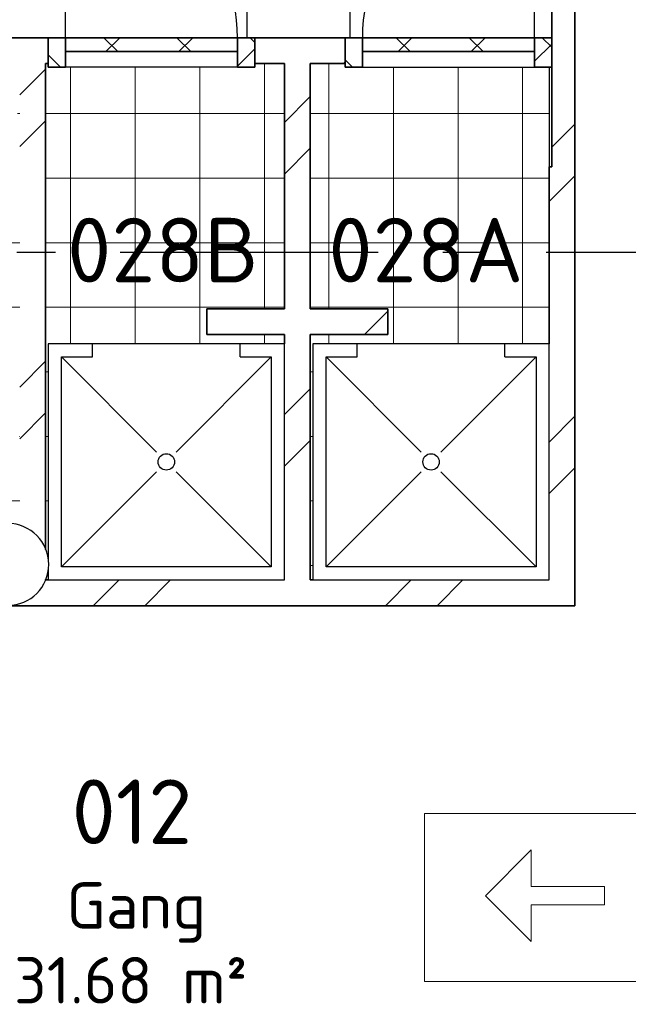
# Model space of a CAD drawing. Header units: millimetres. Extents: x -285236 to 84130, y -470 to 79511.
# Tile 57 of 192: x -21221 to -18865, y 29589 to 33403. Entities that reach past the tile are written whole.
import ezdxf
from ezdxf.enums import TextEntityAlignment as Align

# ---------------------------------------------------------------- set-up
doc = ezdxf.new("R2010")
doc.units = ezdxf.units.MM
doc.linetypes.add('NLRS_stramien', pattern=[1650, 1000, -250, 150, -250])
doc.layers.add('EL6511--', color=3, linetype='Continuous')
doc.layers.add('XREF', color=254, linetype='Continuous')
doc.styles.add('ISOCPEUR_1', font='isocpeur.ttf', dxfattribs={"height": 250})
doc.styles.add('ISOCPEUR_3', font='isocpeur.ttf', dxfattribs={"height": 180})
doc.styles.add('STABICAD-018', font='ISOCP.SHX', dxfattribs={"height": 180})
pattern_1 = [(45, (-29374, 17038.6), (-565.685, 565.685), []), (45, (-29174, 17038.6), (-565.685, 565.685), [])]
pattern_2 = [(45, (-29374, 17038.6), (-565.685, 565.685), []), (45, (-29174, 17038.6), (-565.685, 565.685), [])]
pattern_3 = [(0, (-29773.96, 17038.63), (0, 250), []), (90, (-29773.96, 17038.63), (-250, 2e-14), [])]
pattern_4 = [(45, (-29773.96, 17038.63), (-141.4214, 141.4214), []), (135, (-29773.96, 17038.63), (-141.4214, -141.4214), [])]
pattern_5 = [(45, (-29773.96, 17038.63), (-141.4214, 141.4214), []), (135, (-29773.96, 17038.63), (-141.4214, -141.4214), [])]

# ---------------------------------------------------------------- blocks, each defined once
blk = doc.blocks.new('VB654ASG')
at = {"color": 0, "linetype": 'Continuous'}
blk.add_lwpolyline([(-0.743, 2.333), (-1.333, 7.667), (1.619, 6.6), (0.438, 2.333)], dxfattribs=at)
blk.add_lwpolyline([(2, 1), (2, 2.333), (-2, 2.333), (-2, 1)], close=True, dxfattribs=at)
at = {"color": 0, "linetype": 'Continuous', "style": 'STABICAD-018'}
for tag, p in [('CODING1', (4.741, 13.372)), ('CODING2', (5.016, 10.912)), ('ARTICLECODE', (6.529, 8.71)), ('FIREPROTECTION_PANEL', (6.529, 6.4)), ('FIREPROTECTION_ZONE', (6.011, 4.064)), ('FIREPROTECTION_HARDWARENUMBER', (13.565, -0.707))]:
    blk.add_attdef(tag, text='', height=1.8, dxfattribs=at).set_placement(p, align=Align.MIDDLE)

msp = doc.modelspace()

# ---------------------------------------------------------------- hatches: boundary and pattern name
at = {"layer": 'XREF', "lineweight": 9}
h = msp.add_hatch(dxfattribs=at)
h.set_pattern_fill('FP_6', color=256, angle=45, style=0, pattern_type=2)
h.set_pattern_definition(pattern_1)
h.paths.add_polyline_path([(-19161.1304, 31132.8575), (-19071.1304, 31132.8575), (-19071.1304, 34575.8575), (-19171.1304, 34575.8575), (-19171.1304, 33832.8575), (-19161.1304, 33832.8575), (-19161.1304, 32832.8575), (-19171.1304, 32832.8575), (-19171.1304, 31132.8575)])
h.paths.add_polyline_path([(-19071.1304, 35575.8575), (-19071.1304, 37472.7311), (-19171.1304, 37472.7311), (-19171.1304, 35575.8575)])
h.paths.add_polyline_path([(-19171.1304, 38442.7311), (-19071.1304, 38442.7311), (-19071.1304, 39032.6047), (-19171.1304, 39032.6047), (-19171.1304, 38532.6047)])
h = msp.add_hatch(dxfattribs=at)
h.set_pattern_fill('FP_8', color=256, angle=45, style=0, pattern_type=2)
h.set_pattern_definition([(45, (-29374, 17038.6), (-565.685, 565.685), []), (45, (-29174, 17038.6), (-565.685, 565.685), [])])
h.paths.add_polyline_path([(-20096.1304, 33232.8575), (-19961.1304, 33232.8575), (-19961.1304, 33332.8575), (-20311.1304, 33332.8575), (-20311.1304, 33232.8575), (-20161.3064, 33232.8575)])
h.paths.add_polyline_path([(-25522.1304, 33232.8575), (-24722.443, 33232.8575), (-24710.9758, 33247.8019), (-24678.0976, 33273.0302), (-24639.8101, 33288.8894), (-24598.7226, 33294.2987), (-24557.6351, 33288.8894), (-24519.3476, 33273.0302), (-24486.4694, 33247.8019), (-24475.0021, 33232.8575), (-22671.6304, 33232.8575), (-22671.6304, 33332.8575), (-25622.1304, 33332.8575), (-25622.1304, 33232.8575)])
h.paths.add_polyline_path([(-21221.1304, 33232.8575), (-21111.1304, 33232.8575), (-21111.1304, 33332.8575), (-21571.6304, 33332.8575), (-21571.6304, 33232.8575)])
h = msp.add_hatch(dxfattribs=at)
h.set_pattern_fill('FP_164', color=256, angle=180, style=0, pattern_type=2)
h.set_pattern_definition(pattern_4)
h.paths.add_polyline_path([(-21044.1304, 33218.8575), (-21044.1304, 33332.8575), (-21111.1304, 33332.8575), (-21111.1304, 33218.8575)])
h.paths.add_polyline_path([(-20311.1304, 33218.8575), (-20311.1304, 33332.8575), (-20378.1304, 33332.8575), (-20378.1304, 33218.8575)])
h = msp.add_hatch(dxfattribs=at)
h.set_pattern_fill('FP_164', color=256, angle=180, style=0, pattern_type=2)
h.set_pattern_definition(pattern_4)
h.paths.add_polyline_path([(-20996.2808, 33278.8575), (-20378.1304, 33278.8575), (-20378.1304, 33332.8575), (-21044.1304, 33332.8575), (-21044.1304, 33278.8575)])
h = msp.add_hatch(dxfattribs=at)
h.set_pattern_fill('FP_165', color=256, style=0, pattern_type=2)
h.set_pattern_definition(pattern_5)
h.paths.add_polyline_path([(-19161.1304, 33218.8575), (-19161.1304, 33332.8575), (-19228.1304, 33332.8575), (-19228.1304, 33218.8575), (-19165.0049, 33218.8575)])
h.paths.add_polyline_path([(-19894.1304, 33218.8575), (-19894.1304, 33332.8575), (-19961.1304, 33332.8575), (-19961.1304, 33218.8575)])
h = msp.add_hatch(dxfattribs=at)
h.set_pattern_fill('FP_165', color=256, style=0, pattern_type=2)
h.set_pattern_definition(pattern_5)
h.paths.add_polyline_path([(-19894.1304, 33278.8575), (-19228.1304, 33278.8575), (-19228.1304, 33332.8575), (-19894.1304, 33332.8575)])
h = msp.add_hatch(dxfattribs=at)
h.set_pattern_fill('FP_111', color=256, style=0, pattern_type=2)
h.set_pattern_definition(pattern_3)
h.paths.add_polyline_path([(-23121.1304, 31232.8575), (-23121.1304, 31307.8575), (-23135.1304, 31307.8575), (-23135.1304, 32107.8575), (-23121.1304, 32107.8575), (-23121.1304, 32182.8575), (-24372.1304, 32182.8575), (-24372.0315, 31889.7696), (-24367.5386, 31895.5829), (-24366.4129, 31895.7147), (-24246.2466, 31894.8313), (-24237.3002, 31891.0078), (-24231.4444, 31886.3405), (-24230.5593, 31885.5356), (-24172.8102, 31885.5356), (-24163.8952, 31888.6495), (-23878.7233, 31888.6495), (-23844.9115, 31884.4899), (-23813.116, 31872.2592), (-23785.2331, 31852.6868), (-23762.9253, 31826.9399), (-23747.5231, 31796.5539), (-23739.945, 31763.3407), (-23739.945, 31652.6013), (-23747.5452, 31619.3669), (-23762.9748, 31588.966), (-23785.3134, 31563.2119), (-23813.2286, 31543.6407), (-23845.0554, 31531.42), (-23878.8952, 31527.2785), (-24167.9328, 31527.6488), (-24175.4736, 31530.5373), (-24231.4444, 31530.4312), (-24236.1955, 31526.0008), (-24241.7309, 31522.721), (-24247.3591, 31520.7519), (-24254.0333, 31520.0005), (-24369.1304, 31520.9544), (-24372.1304, 31525.9794), (-24372.1304, 31232.8575), (-23135.1304, 31232.8575)])
h.paths.add_polyline_path([(-20096.1304, 31232.8575), (-20085.5304, 31232.8575), (-20085.5304, 32147.2575), (-19171.1304, 32147.2575), (-19171.1304, 33218.8575), (-19961.1304, 33218.8575), (-19961.1304, 33232.8575), (-20096.1304, 33232.8575), (-20096.1304, 32282.8575), (-19796.1304, 32282.8575), (-19796.1304, 32182.8575), (-20096.1304, 32182.8575), (-20096.1304, 31360.2104)])
h.paths.add_polyline_path([(-21820.5137, 31232.8575), (-21622.1304, 31232.8575), (-21622.1304, 31512.8575), (-21221.1304, 31512.8575), (-21221.1304, 31797.3575), (-21223.2941, 31780.9225), (-21229.6377, 31765.6075), (-21239.7291, 31752.4562), (-21252.8804, 31742.3649), (-21268.1953, 31736.0212), (-21284.6304, 31733.8575), (-21600.1433, 31733.8575), (-21618.6326, 31737.9082), (-21637.6819, 31747.211), (-21653.9927, 31760.7525), (-21666.6409, 31777.7655), (-21674.9213, 31797.3575), (-21678.3304, 31818.2076), (-21678.3304, 32157.5074), (-21674.9096, 32178.4291), (-21666.6409, 32197.9495), (-21653.9927, 32214.9625), (-21637.6819, 32228.5041), (-21618.6326, 32237.8068), (-21597.9243, 32242.3437), (-21576.7304, 32241.8575), (-21284.6304, 32241.8575), (-21268.1953, 32239.6938), (-21252.8804, 32233.3501), (-21239.7291, 32223.2588), (-21229.6377, 32210.1075), (-21223.2941, 32194.7925), (-21221.1304, 32178.3575), (-21221.1304, 32627.3575), (-21223.2941, 32610.9225), (-21229.6377, 32595.6075), (-21239.7291, 32582.4562), (-21252.8804, 32572.3649), (-21268.1953, 32566.0212), (-21284.6304, 32563.8575), (-21600.1433, 32563.8575), (-21618.6326, 32567.9082), (-21637.6819, 32577.211), (-21653.9927, 32590.7525), (-21666.6409, 32607.7655), (-21674.9213, 32627.3575), (-21678.3304, 32648.2076), (-21678.3304, 32987.5074), (-21674.9096, 33008.4291), (-21666.6409, 33027.9495), (-21653.9927, 33044.9625), (-21637.6819, 33058.5041), (-21618.6326, 33067.8068), (-21597.9243, 33072.3437), (-21571.6304, 33071.8575), (-21284.6304, 33071.8575), (-21268.1953, 33069.6938), (-21252.8804, 33063.3501), (-21239.7291, 33053.2588), (-21229.6377, 33040.1075), (-21223.2941, 33024.7925), (-21221.1304, 33008.3575), (-21221.1304, 33232.8575), (-21571.6304, 33232.8575), (-21571.6304, 33218.8575), (-22671.6304, 33218.8575), (-22671.6304, 33232.8575), (-23021.1304, 33232.8575), (-23021.1304, 31232.8575), (-21900.5137, 31232.8575), (-21900.5137, 31237.8575), (-21820.5137, 31237.8575)])
h.paths.add_polyline_path([(-21110.5304, 31232.8575), (-21110.5304, 31277.9372), (-21113.9753, 31251.77), (-21121.1304, 31232.8575), (-21113.9753, 31232.8575)])
h.paths.add_polyline_path([(-21110.5304, 31307.7778), (-21110.5304, 32147.2575), (-20196.1304, 32147.2575), (-20196.1304, 32182.8575), (-20496.1304, 32182.8575), (-20496.1304, 32282.8575), (-20196.1304, 32282.8575), (-20196.1304, 33232.8575), (-20311.1304, 33232.8575), (-20311.1304, 33218.8575), (-21111.1304, 33218.8575), (-21111.1304, 33232.8575), (-21121.1304, 33232.8575), (-21121.1304, 31351.2188), (-21113.9753, 31333.945), (-21112.4361, 31322.2532)])
h.paths.add_polyline_path([(-24372.1304, 32282.8575), (-23121.1304, 32282.8575), (-23121.1304, 32357.8575), (-23135.1304, 32357.8575), (-23135.1304, 33157.8575), (-23121.1304, 33157.8575), (-23121.1304, 33232.8575), (-24372.1304, 33232.8575), (-24372.0315, 32939.7696), (-24367.5386, 32945.5829), (-24366.4129, 32945.7147), (-24246.2466, 32944.8313), (-24237.3002, 32941.0078), (-24231.4444, 32936.3405), (-24230.5593, 32935.5356), (-24172.8102, 32935.5356), (-24163.8952, 32938.6495), (-23878.7233, 32938.6495), (-23844.9115, 32934.4899), (-23813.116, 32922.2592), (-23785.2331, 32902.6868), (-23762.9253, 32876.9399), (-23747.5231, 32846.5539), (-23739.945, 32813.3407), (-23739.945, 32702.6013), (-23747.5452, 32669.3669), (-23762.9748, 32638.966), (-23785.3134, 32613.2119), (-23813.2286, 32593.6407), (-23845.0554, 32581.42), (-23878.8952, 32577.2785), (-24167.9328, 32577.6488), (-24175.4736, 32580.5373), (-24231.4444, 32580.4312), (-24236.1555, 32576.026), (-24241.7309, 32572.721), (-24247.3591, 32570.7519), (-24254.0333, 32570.0005), (-24369.1304, 32570.9544), (-24372.1304, 32575.9794), (-24372.1304, 32333.1042)])
h = msp.add_hatch(dxfattribs=at)
h.set_pattern_fill('FP_111', color=256, style=0, pattern_type=2)
h.set_pattern_definition(pattern_3)
h.paths.add_polyline_path([(-23121.1304, 31232.8575), (-23121.1304, 31307.8575), (-23135.1304, 31307.8575), (-23135.1304, 32107.8575), (-23121.1304, 32107.8575), (-23121.1304, 32182.8575), (-24372.1304, 32182.8575), (-24372.0315, 31889.7696), (-24367.5386, 31895.5829), (-24366.4129, 31895.7147), (-24246.2466, 31894.8313), (-24237.3002, 31891.0078), (-24231.4444, 31886.3405), (-24230.5593, 31885.5356), (-24172.8102, 31885.5356), (-24163.8952, 31888.6495), (-23878.7233, 31888.6495), (-23844.9115, 31884.4899), (-23813.116, 31872.2592), (-23785.2331, 31852.6868), (-23762.9253, 31826.9399), (-23747.5231, 31796.5539), (-23739.945, 31763.3407), (-23739.945, 31652.6013), (-23747.5452, 31619.3669), (-23762.9748, 31588.966), (-23785.3134, 31563.2119), (-23813.2286, 31543.6407), (-23845.0554, 31531.42), (-23878.8952, 31527.2785), (-24167.9328, 31527.6488), (-24175.4736, 31530.5373), (-24231.4444, 31530.4312), (-24236.1955, 31526.0008), (-24241.7309, 31522.721), (-24247.3591, 31520.7519), (-24254.0333, 31520.0005), (-24369.1304, 31520.9544), (-24372.1304, 31525.9794), (-24372.1304, 31232.8575), (-23135.1304, 31232.8575)])
h.paths.add_polyline_path([(-20096.1304, 31232.8575), (-20085.5304, 31232.8575), (-20085.5304, 32147.2575), (-19171.1304, 32147.2575), (-19171.1304, 33218.8575), (-19961.1304, 33218.8575), (-19961.1304, 33232.8575), (-20096.1304, 33232.8575), (-20096.1304, 32282.8575), (-19796.1304, 32282.8575), (-19796.1304, 32182.8575), (-20096.1304, 32182.8575), (-20096.1304, 31360.2104)])
h.paths.add_polyline_path([(-21820.5137, 31232.8575), (-21622.1304, 31232.8575), (-21622.1304, 31512.8575), (-21221.1304, 31512.8575), (-21221.1304, 31797.3575), (-21223.2941, 31780.9225), (-21229.6377, 31765.6075), (-21239.7291, 31752.4562), (-21252.8804, 31742.3649), (-21268.1953, 31736.0212), (-21284.6304, 31733.8575), (-21600.1433, 31733.8575), (-21618.6326, 31737.9082), (-21637.6819, 31747.211), (-21653.9927, 31760.7525), (-21666.6409, 31777.7655), (-21674.9213, 31797.3575), (-21678.3304, 31818.2076), (-21678.3304, 32157.5074), (-21674.9096, 32178.4291), (-21666.6409, 32197.9495), (-21653.9927, 32214.9625), (-21637.6819, 32228.5041), (-21618.6326, 32237.8068), (-21597.9243, 32242.3437), (-21576.7304, 32241.8575), (-21284.6304, 32241.8575), (-21268.1953, 32239.6938), (-21252.8804, 32233.3501), (-21239.7291, 32223.2588), (-21229.6377, 32210.1075), (-21223.2941, 32194.7925), (-21221.1304, 32178.3575), (-21221.1304, 32627.3575), (-21223.2941, 32610.9225), (-21229.6377, 32595.6075), (-21239.7291, 32582.4562), (-21252.8804, 32572.3649), (-21268.1953, 32566.0212), (-21284.6304, 32563.8575), (-21600.1433, 32563.8575), (-21618.6326, 32567.9082), (-21637.6819, 32577.211), (-21653.9927, 32590.7525), (-21666.6409, 32607.7655), (-21674.9213, 32627.3575), (-21678.3304, 32648.2076), (-21678.3304, 32987.5074), (-21674.9096, 33008.4291), (-21666.6409, 33027.9495), (-21653.9927, 33044.9625), (-21637.6819, 33058.5041), (-21618.6326, 33067.8068), (-21597.9243, 33072.3437), (-21571.6304, 33071.8575), (-21284.6304, 33071.8575), (-21268.1953, 33069.6938), (-21252.8804, 33063.3501), (-21239.7291, 33053.2588), (-21229.6377, 33040.1075), (-21223.2941, 33024.7925), (-21221.1304, 33008.3575), (-21221.1304, 33232.8575), (-21571.6304, 33232.8575), (-21571.6304, 33218.8575), (-22671.6304, 33218.8575), (-22671.6304, 33232.8575), (-23021.1304, 33232.8575), (-23021.1304, 31232.8575), (-21900.5137, 31232.8575), (-21900.5137, 31237.8575), (-21820.5137, 31237.8575)])
h.paths.add_polyline_path([(-21110.5304, 31232.8575), (-21110.5304, 31277.9372), (-21113.9753, 31251.77), (-21121.1304, 31232.8575), (-21113.9753, 31232.8575)])
h.paths.add_polyline_path([(-21110.5304, 31307.7778), (-21110.5304, 32147.2575), (-20196.1304, 32147.2575), (-20196.1304, 32182.8575), (-20496.1304, 32182.8575), (-20496.1304, 32282.8575), (-20196.1304, 32282.8575), (-20196.1304, 33232.8575), (-20311.1304, 33232.8575), (-20311.1304, 33218.8575), (-21111.1304, 33218.8575), (-21111.1304, 33232.8575), (-21121.1304, 33232.8575), (-21121.1304, 31351.2188), (-21113.9753, 31333.945), (-21112.4361, 31322.2532)])
h.paths.add_polyline_path([(-24372.1304, 32282.8575), (-23121.1304, 32282.8575), (-23121.1304, 32357.8575), (-23135.1304, 32357.8575), (-23135.1304, 33157.8575), (-23121.1304, 33157.8575), (-23121.1304, 33232.8575), (-24372.1304, 33232.8575), (-24372.0315, 32939.7696), (-24367.5386, 32945.5829), (-24366.4129, 32945.7147), (-24246.2466, 32944.8313), (-24237.3002, 32941.0078), (-24231.4444, 32936.3405), (-24230.5593, 32935.5356), (-24172.8102, 32935.5356), (-24163.8952, 32938.6495), (-23878.7233, 32938.6495), (-23844.9115, 32934.4899), (-23813.116, 32922.2592), (-23785.2331, 32902.6868), (-23762.9253, 32876.9399), (-23747.5231, 32846.5539), (-23739.945, 32813.3407), (-23739.945, 32702.6013), (-23747.5452, 32669.3669), (-23762.9748, 32638.966), (-23785.3134, 32613.2119), (-23813.2286, 32593.6407), (-23845.0554, 32581.42), (-23878.8952, 32577.2785), (-24167.9328, 32577.6488), (-24175.4736, 32580.5373), (-24231.4444, 32580.4312), (-24236.1555, 32576.026), (-24241.7309, 32572.721), (-24247.3591, 32570.7519), (-24254.0333, 32570.0005), (-24369.1304, 32570.9544), (-24372.1304, 32575.9794), (-24372.1304, 32333.1042)])
h = msp.add_hatch(dxfattribs=at)
h.set_pattern_fill('FP_6', color=256, angle=45, style=0, pattern_type=2)
h.set_pattern_definition(pattern_1)
h.paths.add_polyline_path([(-21121.1304, 31351.2188), (-21121.1304, 33232.8575), (-21221.1304, 33232.8575), (-21221.1304, 31444.0865), (-21187.9411, 31430.3391), (-21155.0629, 31405.1107), (-21129.8345, 31372.2325), (-21124.8548, 31360.2104)])
h = msp.add_hatch(dxfattribs=at)
h.set_pattern_fill('FP_6', color=256, angle=45, style=0, pattern_type=2)
h.set_pattern_definition(pattern_2)
h.paths.add_polyline_path([(-20196.1304, 31232.8575), (-20096.1304, 31232.8575), (-20096.1304, 33232.8575), (-20196.1304, 33232.8575), (-20196.1304, 31243.6683)])
h = msp.add_hatch(dxfattribs=at)
h.set_pattern_fill('FP_6', color=256, angle=45, style=0, pattern_type=2)
h.set_pattern_definition(pattern_1)
h.paths.add_polyline_path([(-19914.0804, 32182.8575), (-19796.1304, 32182.8575), (-19796.1304, 32282.8575), (-20096.1304, 32282.8575), (-20096.1304, 32182.8575), (-20034.7304, 32182.8575)])
h.paths.add_polyline_path([(-20246.9304, 32182.8575), (-20196.1304, 32182.8575), (-20196.1304, 32282.8575), (-20496.1304, 32282.8575), (-20496.1304, 32182.8575), (-20367.5804, 32182.8575)])
h = msp.add_hatch(dxfattribs=at)
h.set_pattern_fill('FP_8', color=256, angle=45, style=0, pattern_type=2)
h.set_pattern_definition(pattern_2)
h.paths.add_polyline_path([(-21420.6568, 31412.8575), (-21369.4735, 31412.8575), (-21346.6911, 31430.3391), (-21308.4036, 31446.1983), (-21267.3161, 31451.6075), (-21222.1304, 31444.5007), (-21221.1304, 31444.0865), (-21221.5315, 31512.8575), (-21522.1304, 31512.8575), (-21522.1304, 31412.8575)])
h = msp.add_hatch(dxfattribs=at)
h.set_pattern_fill('FP_6', color=256, angle=45, style=0, pattern_type=2)
h.set_pattern_definition(pattern_1)
h.paths.add_polyline_path([(-20085.5304, 31132.8575), (-19171.1304, 31132.8575), (-19171.1304, 31232.8575), (-21121.8091, 31232.8575), (-21129.8345, 31213.4825), (-21155.0629, 31180.6043), (-21187.9411, 31155.376), (-21226.2285, 31139.5168), (-21267.3161, 31134.1075), (-21308.4036, 31139.5168), (-21346.6911, 31155.376), (-21379.5693, 31180.6043), (-21404.7976, 31213.4825), (-21413.768, 31232.8575), (-24472.1304, 31232.8575), (-24472.1304, 31132.8575), (-20161.3064, 31132.8575)])

# ---------------------------------------------------------------- linework, layer by layer
at = {"layer": 'XREF', "lineweight": 35}
for p, q in [((-19071.1304, 31132.8575), (-19071.1304, 34575.8575)), ((-19161.1304, 33832.8575), (-19161.1304, 32832.8575)), ((-21111.1304, 33332.8575), (-21571.6304, 33332.8575)), ((-21111.1304, 33232.8575), (-21111.1304, 33332.8575)), ((-21111.1304, 33332.8575), (-21044.1304, 33332.8575)), ((-21111.1304, 33218.8575), (-21111.1304, 33332.8575)), ((-21044.1304, 33332.8575), (-21044.1304, 33218.8575)), ((-21044.1304, 33278.8575), (-21044.1304, 33332.8575)), ((-21044.1304, 33332.8575), (-20378.1304, 33332.8575)), ((-20378.1304, 33332.8575), (-20311.1304, 33332.8575)), ((-20378.1304, 33218.8575), (-20378.1304, 33332.8575)), ((-20378.1304, 33332.8575), (-20378.1304, 33278.8575)), ((-19961.1304, 33332.8575), (-20311.1304, 33332.8575)), ((-20311.1304, 33332.8575), (-20311.1304, 33232.8575)), ((-20311.1304, 33332.8575), (-20311.1304, 33218.8575)), ((-19961.1304, 33232.8575), (-19961.1304, 33332.8575)), ((-19961.1304, 33332.8575), (-19961.1304, 33218.8575)), ((-19894.1304, 33332.8575), (-19961.1304, 33332.8575)), ((-19894.1304, 33218.8575), (-19894.1304, 33332.8575)), ((-19228.1304, 33332.8575), (-19894.1304, 33332.8575)), ((-19894.1304, 33332.8575), (-19894.1304, 33278.8575)), ((-19161.1304, 33332.8575), (-19228.1304, 33332.8575)), ((-19228.1304, 33332.8575), (-19228.1304, 33218.8575)), ((-19228.1304, 33278.8575), (-19228.1304, 33332.8575)), ((-19161.1304, 33218.8575), (-19161.1304, 33332.8575)), ((-20378.1304, 33278.8575), (-21044.1304, 33278.8575)), ((-19894.1304, 33278.8575), (-19228.1304, 33278.8575)), ((-21121.1304, 31351.2188), (-21121.1304, 33232.8575)), ((-21121.1304, 33232.8575), (-21111.1304, 33232.8575)), ((-21044.1304, 33218.8575), (-21111.1304, 33218.8575)), ((-20311.1304, 33218.8575), (-20378.1304, 33218.8575)), ((-20311.1304, 33232.8575), (-20196.1304, 33232.8575)), ((-20196.1304, 33232.8575), (-20196.1304, 32282.8575)), ((-20096.1304, 33232.8575), (-19961.1304, 33232.8575)), ((-20096.1304, 32282.8575), (-20096.1304, 33232.8575)), ((-19961.1304, 33218.8575), (-19894.1304, 33218.8575)), ((-19228.1304, 33218.8575), (-19161.1304, 33218.8575)), ((-19161.1304, 32832.8575), (-19171.1304, 32832.8575)), ((-19171.1304, 32832.8575), (-19171.1304, 32147.2575)), ((-20196.1304, 32282.8575), (-20496.1304, 32282.8575)), ((-20496.1304, 32282.8575), (-20496.1304, 32182.8575)), ((-19796.1304, 32282.8575), (-20096.1304, 32282.8575)), ((-19796.1304, 32182.8575), (-19796.1304, 32282.8575)), ((-20496.1304, 32182.8575), (-20196.1304, 32182.8575)), ((-20196.1304, 32182.8575), (-20196.1304, 32147.2575)), ((-20096.1304, 31232.8575), (-20096.1304, 32182.8575)), ((-20096.1304, 32182.8575), (-19796.1304, 32182.8575)), ((-21121.1304, 31232.8575), (-21121.1304, 31234.4962)), ((-21110.5304, 31232.8575), (-21121.1304, 31232.8575)), ((-20085.5304, 31232.8575), (-20096.1304, 31232.8575)), ((-23896.1304, 31132.8575), (-19071.1304, 31132.8575))]:
    msp.add_line(p, q, dxfattribs=at)
at = {"layer": 'XREF'}
for p, q in [((-21044.1304, 33332.8575), (-21044.1304, 33998.8575)), ((-19228.1304, 33332.8575), (-19228.1304, 33998.8575)), ((-20378.1304, 33218.8575), (-21044.1304, 33218.8575)), ((-19894.1304, 33218.8575), (-19228.1304, 33218.8575)), ((-19171.1304, 33218.8575), (-19171.1304, 32832.8575)), ((-20196.1304, 32147.2575), (-21110.5304, 32147.2575)), ((-21110.5304, 32147.2575), (-21110.5304, 32096.4575)), ((-20939.0804, 32096.4575), (-20939.0804, 32147.2575)), ((-20367.5804, 32096.4575), (-20367.5804, 32147.2575)), ((-20196.1304, 32096.4575), (-20196.1304, 32147.2575)), ((-19171.1304, 32147.2575), (-20085.5304, 32147.2575)), ((-20085.5304, 32147.2575), (-20085.5304, 32096.4575)), ((-19914.0804, 32096.4575), (-19914.0804, 32147.2575)), ((-19342.5804, 32096.4575), (-19342.5804, 32147.2575)), ((-19171.1304, 32096.4575), (-19171.1304, 32147.2575)), ((-21110.5304, 32096.4575), (-21110.5304, 31307.7778)), ((-21059.7304, 31283.6575), (-21059.7304, 32096.4575)), ((-21059.7304, 32096.4575), (-20939.0804, 32096.4575)), ((-20691.4304, 31728.1575), (-21059.7304, 32096.4575)), ((-20615.2304, 31728.1575), (-20246.9304, 32096.4575)), ((-20367.5804, 32096.4575), (-20246.9304, 32096.4575)), ((-20246.9304, 32096.4575), (-20246.9304, 31283.6575)), ((-20196.1304, 31232.8575), (-20196.1304, 32096.4575)), ((-20085.5304, 32096.4575), (-20085.5304, 31232.8575)), ((-20034.7304, 31283.6575), (-20034.7304, 32096.4575)), ((-20034.7304, 32096.4575), (-19914.0804, 32096.4575)), ((-19666.4304, 31728.1575), (-20034.7304, 32096.4575)), ((-19590.2304, 31728.1575), (-19221.9304, 32096.4575)), ((-19342.5804, 32096.4575), (-19221.9304, 32096.4575)), ((-19221.9304, 32096.4575), (-19221.9304, 31283.6575)), ((-19171.1304, 31232.8575), (-19171.1304, 32096.4575)), ((-21059.7304, 31283.6575), (-20691.4304, 31651.9575)), ((-20615.2304, 31651.9575), (-20246.9304, 31283.6575)), ((-20034.7304, 31283.6575), (-19666.4304, 31651.9575)), ((-19590.2304, 31651.9575), (-19221.9304, 31283.6575)), ((-21110.5304, 31277.9372), (-21110.5304, 31232.8575)), ((-20246.9304, 31283.6575), (-21059.7304, 31283.6575)), ((-19221.9304, 31283.6575), (-20034.7304, 31283.6575)), ((-21110.5304, 31232.8575), (-20196.1304, 31232.8575)), ((-20085.5304, 31232.8575), (-19171.1304, 31232.8575))]:
    msp.add_line(p, q, dxfattribs=at)
at = {"layer": 'XREF', "linetype": 'NLRS_stramien'}
msp.add_line((-47232.6128, 32502.6047), (64223.889, 32502.6047), dxfattribs=at)
at = {"layer": 'XREF', "lineweight": 13}
for p, q in [((-18105.2709, 30328.1578), (-19653.0979, 30328.1578)), ((-19653.0979, 30328.1578), (-19653.0979, 29678.1281)), ((-18105.2709, 30328.1578), (-19653.0979, 30328.1578)), ((-19653.0979, 30328.1578), (-19653.0979, 29678.1281)), ((-19418.1276, 30010.0163), (-19240.4785, 30187.6654)), ((-19240.4785, 30187.6654), (-19240.4785, 30045.5462)), ((-19240.4785, 29832.3673), (-19418.1276, 30010.0163)), ((-19240.4785, 30045.5462), (-18956.24, 30045.5462)), ((-18956.24, 30045.5462), (-18956.24, 29974.4865)), ((-18956.24, 29974.4865), (-19240.4785, 29974.4865)), ((-19240.4785, 29974.4865), (-19240.4785, 29832.3673)), ((-19653.0979, 29678.1281), (-18105.2709, 29678.1281)), ((-19653.0979, 29678.1281), (-18105.2709, 29678.1281))]:
    msp.add_line(p, q, dxfattribs=at)
at = {"layer": 'XREF'}
for centre in [(-20653.3304, 31690.0575), (-19628.3304, 31690.0575)]:
    msp.add_circle(centre, 31.75, dxfattribs=at)
for centre, radius, start, end in [((-21044.1304, 33332.8575), 666, 0, 90), ((-19228.1304, 33332.8575), 666, 90, 180), ((-21267.3161, 31292.8575), 158.75, 0, 90), ((-21267.3161, 31292.8575), 158.75, 270, 0)]:
    msp.add_arc(centre, radius, start, end, dxfattribs=at)

# ---------------------------------------------------------------- block references
at = {"layer": 'EL6511--', "linetype": 'Continuous', "lineweight": 100, "xscale": 100, "yscale": 100, "zscale": 100}
msp.add_blockref('VB654ASG', (-20141.4238, 33232.8575), dxfattribs=at)

# ---------------------------------------------------------------- texts
at = {"layer": 'XREF', "attachment_point": 1}
for s, insert, char_height, width, style in [('028B', (-21037.7011, 32635.2664), 250, 889.873125, 'ISOCPEUR_1'), ('028A', (-20026.2011, 32635.2664), 250, 921.940625, 'ISOCPEUR_1'), ('012', (-21020.2801, 30460.14), 250, 585.231875, 'ISOCPEUR_1'), ('Gang', (-21040.2801, 30062.1661), 180, 633.333125, 'ISOCPEUR_3'), ('31.68 m²', (-21243.2011, 29772.5597), 180, 1106.32875, 'ISOCPEUR_3')]:
    msp.add_mtext(s, dxfattribs=dict(at, insert=insert, char_height=char_height, width=width, style=style))

doc.saveas('drawing.dxf')
